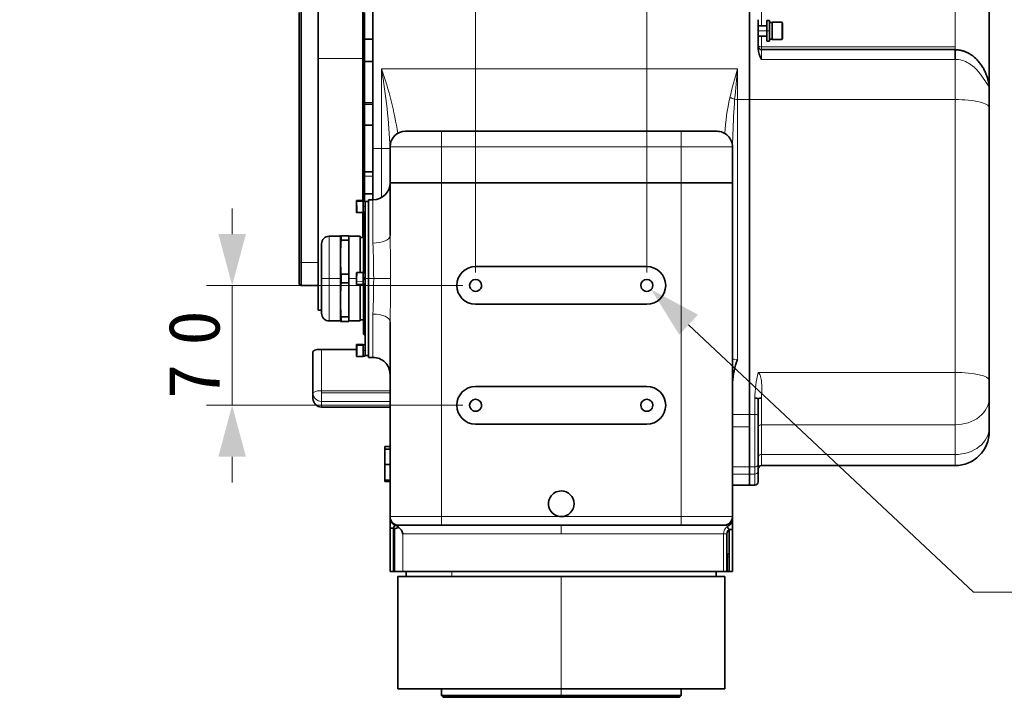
# Model space of a CAD drawing. Header units: millimetres. Extents: x 174 to 8746, y 150 to 6154.
# Tile 32 of 49: x 6107 to 7257, y 1551 to 2343. Entities that reach past the tile are written whole.
import ezdxf

# ---------------------------------------------------------------- set-up
doc = ezdxf.new("R2010")
doc.units = ezdxf.units.MM
doc.header["$MEASUREMENT"] = 0
doc.layers.add('图层0000', color=7, linetype='Continuous', lineweight=25)
doc.layers.add('图层1', color=7, linetype='Continuous', lineweight=35)
doc.dimstyles.new('线性样式 (GB)', dxfattribs={"dimtxt": 2, "dimasz": 2, "dimexe": 1, "dimexo": 0.5, "dimgap": 0.5, "dimtad": 1, "dimdsep": 46, "dimcen": -2.127267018, "dimclrd": 7, "dimclre": 7, "dimclrt": 7, "dimadec": 0, "dimazin": 0, "dimtfac": 0.7, "dimtmove": 0, "dimatfit": 1, "dimfxl": 1, "dimfrac": 2, "dimtolj": 1, "dimtzin": 0, "dimlwd": 18, "dimlwe": 18, "dimarcsym": 0})

# ---------------------------------------------------------------- blocks, each defined once
blk = doc.blocks.new('DimBlk2739')
at = {"layer": '图层0000', "color": 7, "linetype": 'Continuous', "lineweight": 18}
for p, q in [((6639.326499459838, 2047.181688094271), (6639.326499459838, 2543.352943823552)), ((6779.326499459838, 2542.457824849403), (6699.326499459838, 2542.457824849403)), ((6839.326499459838, 2047.18168809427), (6839.326499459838, 2543.352943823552)), ((6839.326499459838, 2542.457824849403), (7200.063110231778, 2542.457824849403))]:
    blk.add_line(p, q, dxfattribs=at)
at = {"layer": '图层0000', "color": 7, "linetype": 'Continuous', "lineweight": -3}
for points in [[(6699.326499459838, 2558.534776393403), (6639.326499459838, 2542.457824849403), (6699.326499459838, 2526.380873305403)], [(6779.326499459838, 2526.380873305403), (6839.326499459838, 2542.457824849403), (6779.326499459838, 2558.534776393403)]]:
    blk.add_solid(points, dxfattribs=at)
at = {"layer": '图层0000', "color": 7, "linetype": 'Continuous', "lineweight": 18, "insert": (7091.585965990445, 2556.114542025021), "char_height": 60, "attachment_point": 8, "line_spacing_factor": 1.2}
blk.add_mtext('\\T1.484375;\\W1;\\FSimSun|b0|i0;100', dxfattribs=at)
blk = doc.blocks.new('DimBlk2740')
at = {"layer": '图层0000', "color": 7, "linetype": 'Continuous', "lineweight": 18}
for p, q in [((6354.885052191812, 2092.181688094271), (6354.885052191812, 2122.181688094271)), ((6624.326499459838, 2032.181688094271), (6324.885052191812, 2032.181688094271)), ((6354.885052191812, 2032.181688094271), (6354.885052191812, 1892.181688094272)), ((6624.326499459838, 1892.181688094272), (6324.885052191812, 1892.181688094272)), ((6354.885052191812, 1832.181688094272), (6354.885052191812, 1802.181688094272))]:
    blk.add_line(p, q, dxfattribs=at)
at = {"layer": '图层0000', "color": 7, "linetype": 'Continuous', "lineweight": -3}
for points in [[(6338.808100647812, 2092.181688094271), (6354.885052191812, 2032.181688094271), (6370.962003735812, 2092.181688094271)], [(6370.962003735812, 1832.181688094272), (6354.885052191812, 1892.181688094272), (6338.808100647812, 1832.181688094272)]]:
    blk.add_solid(points, dxfattribs=at)
at = {"layer": '图层0000', "color": 7, "linetype": 'Continuous', "lineweight": 18, "insert": (6341.228335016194, 1962.181688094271), "char_height": 60, "attachment_point": 8, "rotation": 90, "line_spacing_factor": 1.2}
blk.add_mtext('\\T1.531250;\\W1;\\FSimSun|b0|i0;70', dxfattribs=at)
blk = doc.blocks.new('DimBlk2741')
at = {"layer": '图层0000', "color": 7, "linetype": 'Continuous', "lineweight": 18}
for p in [(6888.168262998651, 1986.317953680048), (7830.375069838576, 1673.905873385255)]:
    blk.add_line(p, (7220.865919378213, 1673.905873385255), dxfattribs=at)
at = {"layer": '图层0000', "color": 7, "linetype": 'Continuous', "lineweight": -3}
blk.add_solid([(6899.173472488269, 1998.037754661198), (6844.429370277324, 2027.389954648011), (6877.163053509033, 1974.598152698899)], dxfattribs=at)
at = {"layer": '图层0000', "color": 5, "linetype": 'Continuous', "lineweight": 18, "insert": (7571.569095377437, 1703.010351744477), "char_height": 60, "attachment_point": 8, "line_spacing_factor": 1.2}
blk.add_mtext('\\T1.468750;\\W1;\\FSimSun|b0|i0;4-M8{\\Fgdt;x}16', dxfattribs=at)

msp = doc.modelspace()

# ---------------------------------------------------------------- hatches: boundary and pattern name
at = {"layer": '图层0000', "linetype": 'Continuous', "lineweight": -3}
h = msp.add_hatch(dxfattribs=at)
h.set_pattern_fill('ANSI31', color=256, scale=95.25, style=0, pattern_type=2)
h.set_pattern_definition([(45, (0, 0), (-67.35192090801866, 67.35192090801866), [])])
edge = h.paths.add_edge_path(flags=16)
edge.add_spline(control_points=[(5579.118830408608, 3560.166613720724), (5117.547128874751, 2170.568488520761), (6914.763736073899, 3352.865927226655), (7823.400492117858, 2806.12860331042)], knot_values=[0, 0, 0, 0, 1, 1, 1, 1], degree=3, periodic=0)
edge.add_arc((6302.250042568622, 3977.666613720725), 1919.999999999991, 322.3977665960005, 397.6022334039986)
edge.add_spline(control_points=[(7823.400492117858, 5149.204624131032), (6914.763736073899, 4602.467300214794), (5117.547128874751, 5784.76473892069), (5579.118830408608, 4395.166613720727)], knot_values=[0, 0, 0, 0, 1, 1, 1, 1], degree=3, periodic=0)
edge.add_arc((6302.250042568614, 3977.666613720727), 835.0000000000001, 210.0000000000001, 509.9999999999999)

# ---------------------------------------------------------------- linework, layer by layer
at = {"layer": '图层0000', "color": 251, "linetype": 'Continuous', "lineweight": 18}
for p, q in [((6973.326499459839, 2351.14726876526), (6973.326499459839, 2335.475359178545)), ((7199.326499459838, 2310.838209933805), (7199.326499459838, 2351.147271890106)), ((6997.126499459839, 2329.475359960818), (6997.126499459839, 2339.475359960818)), ((6979.326499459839, 2329.475359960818), (6969.326499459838, 2329.475359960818)), ((6973.326499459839, 2323.475359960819), (6973.326499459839, 2310.838209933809)), ((6982.52649945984, 2329.475359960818), (6979.326499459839, 2329.475359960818)), ((6997.726499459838, 2329.475359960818), (6997.126499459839, 2329.475359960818)), ((6997.126499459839, 2329.475359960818), (6997.126499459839, 2319.475359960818)), ((6509.926499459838, 2319.489694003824), (6509.926499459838, 2319.629156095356)), ((6519.326499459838, 2319.489694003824), (6509.926499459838, 2319.489694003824)), ((6509.926499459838, 2319.489694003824), (6509.92649945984, 2293.629156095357)), ((6973.326499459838, 2307.573216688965), (6973.326499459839, 2310.838209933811)), ((7199.326499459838, 2310.838209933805), (6973.326499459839, 2310.838209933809)), ((6973.326499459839, 2307.573216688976), (6973.326499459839, 2296.16704809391)), ((7199.326499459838, 2307.57321668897), (7199.326499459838, 2310.838209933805)), ((6455.326499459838, 2297.184462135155), (6507.594448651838, 2297.18446214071)), ((6507.594448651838, 2297.18446214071), (6509.126499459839, 2297.675880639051)), ((7199.326499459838, 2296.167048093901), (6973.326499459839, 2296.167048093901)), ((7199.326499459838, 2249.285938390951), (7199.326499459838, 2296.167048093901)), ((6529.326499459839, 2192.181688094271), (6529.326499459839, 2285.026534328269)), ((6529.326499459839, 2285.026534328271), (6945.326499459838, 2285.026534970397)), ((6945.326499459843, 2285.026534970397), (6945.326499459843, 2249.285448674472)), ((6509.926499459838, 2243.525129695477), (6509.926499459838, 2245.370294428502)), ((6519.326499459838, 2243.525129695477), (6509.926499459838, 2243.525129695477)), ((6509.926499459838, 2243.525129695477), (6509.926499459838, 2219.370294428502)), ((6945.326499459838, 2249.285448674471), (6959.326499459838, 2249.285448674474)), ((6945.326499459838, 2249.285448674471), (6945.326499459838, 1945.605381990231)), ((6959.326499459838, 2249.285938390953), (7199.326499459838, 2249.285938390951)), ((7199.326499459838, 1930.62358376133), (7199.326499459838, 2249.285938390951)), ((6599.326499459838, 2194.181688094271), (6599.326499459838, 2212.18168809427)), ((6879.326499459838, 2194.181688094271), (6879.326499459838, 2212.18168809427)), ((6519.326499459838, 2192.181688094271), (6529.326499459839, 2192.181688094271)), ((6529.326499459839, 2134.861180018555), (6529.326499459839, 2192.181688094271)), ((6529.326499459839, 2192.181688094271), (6539.318983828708, 2192.181688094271)), ((6599.326499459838, 2194.181688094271), (6539.326499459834, 2194.181688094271)), ((6599.326499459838, 2152.18168809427), (6599.326499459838, 2194.181688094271)), ((6879.326499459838, 2194.181688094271), (6599.326499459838, 2194.181688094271)), ((6879.326499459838, 2152.18168809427), (6879.326499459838, 2194.181688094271)), ((6879.326499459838, 2194.181688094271), (6939.326499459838, 2194.181688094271)), ((6509.926499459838, 2159.743991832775), (6509.92649945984, 2164.993081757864)), ((6519.326499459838, 2159.743991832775), (6509.926499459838, 2159.743991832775)), ((6509.926499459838, 2159.743991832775), (6509.926499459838, 2138.993081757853)), ((6599.326499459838, 2152.18168809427), (6599.326499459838, 1762.181688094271)), ((6879.326499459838, 1762.181688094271), (6879.326499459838, 2152.18168809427)), ((6500.227795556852, 2130.076923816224), (6508.12649945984, 2130.163506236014)), ((6519.326499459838, 2081.612968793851), (6519.326499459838, 2132.181688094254)), ((6510.326499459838, 2124.18168809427), (6508.12649945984, 2124.18168809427)), ((6468.326499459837, 2040.181688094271), (6468.326499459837, 2089.681688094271)), ((6433.326499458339, 2060.106648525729), (6435.32649946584, 2059.146550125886)), ((6435.32649946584, 2059.146550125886), (6455.326499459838, 2059.146550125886)), ((6508.326499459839, 2063.703278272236), (6509.326499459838, 2064.065148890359)), ((6509.326499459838, 2064.065148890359), (6510.326499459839, 2064.065148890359)), ((6459.326499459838, 2040.181688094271), (6468.326499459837, 2040.181688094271)), ((6468.326499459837, 2040.181688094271), (6481.326462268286, 2040.181688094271)), ((6468.326499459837, 2040.181688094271), (6468.326499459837, 1990.681688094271)), ((6481.326462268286, 2040.181688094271), (6482.151424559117, 2040.181688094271)), ((6491.326499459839, 2040.182130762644), (6500.165427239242, 2040.181528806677)), ((6500.227795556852, 2036.598674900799), (6508.12649945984, 2036.54605173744)), ((6514.326499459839, 2040.181688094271), (6510.326499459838, 2040.181688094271)), ((6514.326499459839, 2040.181688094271), (6520.231619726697, 2040.181688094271)), ((6540.005339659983, 2040.181688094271), (6520.231619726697, 2040.181688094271)), ((6519.326499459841, 1948.181688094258), (6519.326499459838, 1998.750407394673)), ((6459.326499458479, 1909.021531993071), (6459.326499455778, 1957.370122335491)), ((6508.12649945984, 1962.16350623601), (6500.52649945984, 1962.16350623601)), ((6510.326499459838, 1956.181688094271), (6508.12649945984, 1956.181688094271)), ((6969.326499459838, 1930.62358376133), (7199.326499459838, 1930.62358376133)), ((7199.326499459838, 1869.448204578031), (7199.326499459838, 1930.623583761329)), ((6459.326035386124, 1906.60231180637), (6459.326499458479, 1909.021531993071)), ((6539.326499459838, 1906.602312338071), (6459.326035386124, 1906.60231180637)), ((6459.326035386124, 1906.60231180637), (6459.326499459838, 1896.822228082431)), ((6539.326499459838, 1909.021531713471), (6459.326499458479, 1909.021531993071)), ((6965.326499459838, 1881.398028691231), (6965.326499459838, 1900.503350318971)), ((6973.326499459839, 1869.448204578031), (6973.326499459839, 1900.617502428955)), ((6459.326499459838, 1896.822228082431), (6539.326499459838, 1896.822196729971)), ((6459.326499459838, 1896.822228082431), (6459.326499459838, 1890.18168816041)), ((6959.326499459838, 1881.398042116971), (6939.326499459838, 1881.398042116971)), ((6965.326499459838, 1881.398028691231), (6959.326499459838, 1881.398028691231)), ((6965.326499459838, 1820.222649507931), (6965.326499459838, 1881.398028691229)), ((6959.326499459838, 1867.240084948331), (6939.326499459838, 1867.240084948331)), ((6973.326499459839, 1834.73056893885), (6973.326499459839, 1869.448204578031)), ((7199.326499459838, 1869.448204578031), (6973.326499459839, 1869.448204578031)), ((7199.326499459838, 1834.73056893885), (7199.326499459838, 1869.448204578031)), ((6973.326499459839, 1821.78927496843), (6973.326499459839, 1834.730568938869)), ((6973.326499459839, 1834.73056893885), (7199.326499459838, 1834.73056893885)), ((7199.326499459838, 1821.747869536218), (7199.326499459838, 1834.73056893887)), ((6939.326499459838, 1820.222784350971), (6959.326499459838, 1820.222784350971)), ((6965.326499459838, 1820.222649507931), (6959.326499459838, 1820.222649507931)), ((6965.326499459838, 1811.862929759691), (6965.326499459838, 1820.222649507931)), ((6939.326499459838, 1811.863782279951), (6959.326499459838, 1811.863782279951)), ((6965.326499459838, 1811.862929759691), (6959.326499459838, 1811.862929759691)), ((6965.326499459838, 1811.862929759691), (6965.32649945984, 1798.880230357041)), ((6599.326499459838, 1762.181688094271), (6539.326499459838, 1762.181688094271)), ((6739.326499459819, 1762.181688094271), (6599.326499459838, 1762.181688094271)), ((6599.326499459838, 1762.181688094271), (6599.326499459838, 1752.18168809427)), ((6879.326499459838, 1762.181688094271), (6739.326499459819, 1762.181688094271)), ((6879.326499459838, 1752.18168809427), (6879.326499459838, 1762.181688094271)), ((6879.326499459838, 1762.181688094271), (6939.326499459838, 1762.181688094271)), ((6739.326499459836, 1752.18168809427), (6739.326499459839, 1742.181688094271)), ((6554.330369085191, 1698.181688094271), (6554.330369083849, 1742.181688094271)), ((6739.326499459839, 1742.181688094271), (6554.330369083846, 1742.181688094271)), ((6739.326499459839, 1742.181688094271), (6928.874351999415, 1742.181688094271)), ((6928.874351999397, 1742.181688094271), (6932.843940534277, 1742.181688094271)), ((6928.874351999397, 1742.181688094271), (6928.874351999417, 1698.181688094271)), ((6933.326499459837, 1715.18168809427), (6935.326498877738, 1715.18168809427)), ((6611.340172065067, 1692.18168809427), (6611.340172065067, 1698.18168809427)), ((6739.326499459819, 1692.18168809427), (6739.326499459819, 1561.181688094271)), ((6739.326499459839, 1561.181688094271), (6739.326499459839, 1553.181688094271)), ((6739.326499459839, 1553.181688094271), (6739.326499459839, 1551.181688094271))]:
    msp.add_line(p, q, dxfattribs=at)
for centre, radius, start, end in [((6509.922231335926, 2318.693961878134), 0.7957435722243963, 89.69268157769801, 179.6893489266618), ((6972.712436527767, 2314.311613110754), 3.527265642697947, 196.2740031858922, 280.0257268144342), ((5843.746308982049, 2164.280392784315), 696.1320480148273, 2.297056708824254, 9.988640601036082), ((6142.476619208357, 2147.079036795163), 410.7095590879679, 8.783502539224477, 19.62581787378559), ((7800.999104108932, 2035.401893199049), 891.3406016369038, 163.7364959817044, 165.9738571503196), ((9127.605774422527, 2057.448336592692), 2194.113641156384, 174.0464504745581, 174.9774992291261), ((6509.87375431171, 2242.777208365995), 0.749778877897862, 85.9660472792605, 175.2973803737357), ((7197.719954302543, 2194.635000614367), 267.5834991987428, 167.7453869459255, 176.7865443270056), ((6931.388069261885, 2227.430416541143), 24.48512896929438, 64.5324653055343, 78.585981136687), ((7970.338246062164, 2176.161066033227), 1031.035825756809, 175.9190087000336, 180.391581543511), ((6945.210794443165, 2271.012862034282), 21.72772143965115, 261.2797875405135, 270.3051143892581), ((6509.79759603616, 2159.05081304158), 0.7050623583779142, 79.46561560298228, 162.1431947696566), ((4179.644757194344, 2033.637481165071), 2360.369654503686, 0.1588547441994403, 1.383326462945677), ((5325.218324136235, 2034.800593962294), 1195.025410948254, 0.2579987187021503, 2.24500493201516), ((5325.218324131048, 2045.562782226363), 1195.025410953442, 357.7549950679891, 359.7420012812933), ((4179.644757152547, 2046.725895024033), 2360.369654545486, 358.6166735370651, 359.8411452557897), ((6500.499520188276, 1961.790126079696), 0.3743536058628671, 85.86717040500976, 175.1636171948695), ((6943.910019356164, 1953.024078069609), 7.552712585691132, 232.6364242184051, 280.8095988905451), ((7120.599217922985, 1895.208682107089), 155.3629640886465, 166.8236229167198, 178.0470191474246), ((6456.972815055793, 1896.873203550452), 12.37423604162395, 79.0350499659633, 128.1645633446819), ((6459.218152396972, 1906.714385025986), 9.892750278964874, 180.8868667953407, 270.6275255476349), ((6966.270818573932, 1876.452261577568), 5.035111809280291, 52.6361506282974, 100.8096528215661), ((6972.940562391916, 1865.821213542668), 3.647466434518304, 83.92618529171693, 172.2398524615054), ((6972.940562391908, 1831.103577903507), 3.647466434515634, 83.92618529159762, 172.239852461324), ((6965.712436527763, 1823.849640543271), 3.647466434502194, 263.9261852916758, 352.2398524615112), ((6973.362341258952, 1821.784044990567), 0.0362213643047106, 171.6980828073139, 267.1149422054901), ((6965.712436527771, 1815.489920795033), 3.647466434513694, 263.9261852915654, 352.239852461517), ((6549.727187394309, 1762.208360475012), 11.05809027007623, 244.9742889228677, 252.0010233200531), ((6549.37700221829, 1742.347214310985), 9.834603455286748, 90.29422717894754, 108.1697972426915), ((6938.870207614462, 1742.179637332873), 9.995855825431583, 126.0581530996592, 179.9882451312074), ((6929.205155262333, 1741.847079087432), 10.33532136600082, 61.79171136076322, 89.32729037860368), ((6938.710393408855, 1742.386712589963), 9.73438718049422, 118.3334185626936, 126.0151197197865)]:
    msp.add_arc(centre, radius, start, end, dxfattribs=at)
for centre, major_axis, ratio, start_param, end_param in [((7199.32649946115, 2239.847219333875), (39.99999999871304, -2.119154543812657e-10), 0.2359679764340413, 0, 1.570796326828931), ((6519.326499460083, 2090.619768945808), (-19.99999999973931, -1.186673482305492e-10), 0.4503400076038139, 1.570796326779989, 3.141592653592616), ((6519.32649946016, 1989.743607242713), (19.99999999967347, -1.2028947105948e-10), 0.4503400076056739, 0, 1.570796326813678), ((7199.326499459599, 1921.184864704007), (40.00000000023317, 2.796398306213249e-11), 0.2359679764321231, 0, 1.570796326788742), ((7199.326499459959, 1900.793071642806), (-39.99999999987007, -2.01282227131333e-10), 0.7836216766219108, 1.570796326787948, 3.14159265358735), ((7199.326499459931, 1866.075436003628), (-39.99999999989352, -1.724417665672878e-10), 0.7836216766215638, 1.570796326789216, 3.141592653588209)]:
    msp.add_ellipse(centre, major_axis=major_axis, ratio=ratio, start_param=start_param, end_param=end_param, dxfattribs=at)
at = {"layer": '图层0000', "color": 7}
msp.add_open_spline([(5579.118830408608, 3560.166613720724), (5117.547128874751, 2170.568488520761), (6914.763736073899, 3352.865927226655), (7823.400492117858, 2806.12860331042)], degree=3, dxfattribs=at)
at = {"layer": '图层0000', "color": 251, "linetype": 'Continuous', "lineweight": 18}
for points, knots in [([(7199.326499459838, 2296.167048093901), (7204.916288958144, 2296.185206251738), (7210.511123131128, 2294.437549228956), (7215.209816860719, 2291.725338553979), (7215.225269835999, 2291.716404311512), (7216.599192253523, 2290.920198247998), (7217.730542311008, 2290.154156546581), (7218.6841890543, 2289.458103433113), (7218.685278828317, 2289.457308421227), (7220.292390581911, 2288.283467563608), (7221.320531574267, 2287.372659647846), (7222.115628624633, 2286.664488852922), (7223.483001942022, 2285.408236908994), (7224.903810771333, 2283.924395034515), (7225.544063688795, 2283.227025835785), (7226.745272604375, 2281.831349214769), (7227.250429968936, 2281.19797977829), (7227.42983752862, 2280.970673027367), (7227.875443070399, 2280.405832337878), (7228.18256647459, 2279.993093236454), (7229.092604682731, 2278.77785514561), (7229.42141141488, 2278.332477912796), (7232.108484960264, 2274.692724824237), (7234.241548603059, 2271.585744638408), (7237.891942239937, 2265.730709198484), (7239.3311721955, 2262.868262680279), (7239.32649998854, 2261.461999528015)], [0, 0, 0, 0, 0.24902343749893, 0.24902343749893, 0.24999999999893, 0.24999999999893, 0.31225585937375, 0.31225585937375, 0.31249999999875, 0.31249999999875, 0.37402343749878, 0.37499999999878, 0.40234374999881, 0.43652343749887, 0.46874999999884, 0.46874999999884, 0.49975585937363, 0.49999999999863, 0.49999999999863, 0.5312499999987, 0.5312499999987, 0.56249999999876, 0.56249999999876, 0.74999999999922, 0.74999999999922, 1, 1, 1, 1]), ([(6969.326499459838, 1930.62358376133), (6970.824373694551, 1929.389645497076), (6971.926160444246, 1927.188091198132), (6972.634627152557, 1923.960154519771), (6972.638151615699, 1923.94402898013), (6972.891155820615, 1922.78333251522), (6973.082969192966, 1921.595702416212), (6973.245881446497, 1920.05453663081), (6973.372506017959, 1918.849025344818), (6973.460564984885, 1917.643751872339), (6973.575364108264, 1914.810493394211), (6973.593396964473, 1913.757237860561), (6973.59154188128, 1912.220785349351), (6973.589837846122, 1911.055066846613), (6973.570459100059, 1909.763817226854), (6973.533087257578, 1908.323352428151), (6973.532710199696, 1908.308872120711), (6973.517157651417, 1907.712983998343), (6973.495026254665, 1906.975309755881), (6973.465709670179, 1906.078825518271), (6973.455333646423, 1905.761777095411), (6973.434887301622, 1905.143786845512), (6973.354697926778, 1902.751036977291), (6973.326499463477, 1901.484239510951), (6973.326499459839, 1900.61750242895)], [0, 0, 0, 0, 0.24902343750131, 0.24902343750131, 0.25000000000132, 0.25000000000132, 0.37304687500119, 0.37500000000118, 0.37500000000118, 0.49804687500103, 0.50000000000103, 0.62304687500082, 0.62500000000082, 0.62500000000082, 0.74902343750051, 0.74902343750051, 0.75000000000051, 0.75000000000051, 0.82128906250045, 0.82128906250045, 0.82226562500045, 0.87500000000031, 0.87500000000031, 1, 1, 1, 1])]:
    msp.add_open_spline(points, degree=3, knots=knots, dxfattribs=at)
at = {"layer": '图层1', "color": 7, "linetype": 'Continuous', "lineweight": 35}
for p, q in [((6519.326499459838, 2434.181688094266), (6519.326499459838, 2192.181688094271)), ((6959.326499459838, 2249.285938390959), (6959.326499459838, 2434.181688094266)), ((6455.32649945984, 2381.18168809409), (6455.326499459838, 2297.184462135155)), ((6507.594448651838, 2297.18446214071), (6507.594448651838, 2381.181688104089)), ((7239.326499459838, 2261.539697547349), (7239.326499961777, 2361.121307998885)), ((6433.326499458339, 2351.026987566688), (6433.326499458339, 2060.106648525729)), ((6435.32649946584, 2059.146550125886), (6435.326499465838, 2352.181688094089)), ((6509.326499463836, 2319.358306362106), (6509.326499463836, 2350.735277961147)), ((6959.326499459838, 2342.521364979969), (6959.326499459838, 2249.285938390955)), ((6969.326499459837, 2308.498896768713), (6969.326499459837, 2342.521364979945)), ((6969.326499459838, 2335.475359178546), (6979.326499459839, 2335.475359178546)), ((6979.326499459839, 2329.475359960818), (6979.326499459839, 2341.475359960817)), ((6982.52649945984, 2341.475356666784), (6979.326499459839, 2341.475356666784)), ((6982.52649945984, 2329.475359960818), (6982.52649945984, 2341.475359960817)), ((6982.52649945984, 2339.355359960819), (6985.726499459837, 2339.355359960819)), ((6985.726499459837, 2339.475359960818), (6985.726499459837, 2319.475359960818)), ((6997.126499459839, 2339.475359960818), (6985.726499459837, 2339.475359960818)), ((6997.726499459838, 2329.475359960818), (6997.726499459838, 2338.875359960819)), ((6969.326499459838, 2323.475359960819), (6979.326499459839, 2323.475359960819)), ((6979.326499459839, 2329.475359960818), (6979.326499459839, 2317.475359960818)), ((6982.52649945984, 2317.475359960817), (6982.52649945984, 2329.475359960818)), ((6997.726499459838, 2320.075359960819), (6997.726499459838, 2329.475359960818)), ((6509.126499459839, 2318.698276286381), (6509.126499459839, 2318.829156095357)), ((6509.126499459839, 2318.698276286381), (6509.126499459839, 2294.429156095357)), ((6519.326499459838, 2319.629151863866), (6509.926499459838, 2319.629151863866)), ((6982.52649945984, 2317.475359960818), (6979.326499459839, 2317.475359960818)), ((6985.726499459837, 2319.475359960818), (6997.126499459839, 2319.475359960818)), ((7199.326499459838, 2307.573216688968), (6973.326499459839, 2307.573216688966)), ((7199.326499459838, 2307.571520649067), (7199.326499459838, 2296.167048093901)), ((6455.326499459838, 2297.184462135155), (6455.326499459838, 2003.181688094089)), ((6507.594448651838, 2297.18446214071), (6507.594448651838, 2131.181688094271)), ((6509.326499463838, 2293.900005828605), (6509.326499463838, 2245.099444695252)), ((6519.326499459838, 2293.629156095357), (6509.926499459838, 2293.629156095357)), ((7239.32649998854, 2261.461999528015), (7239.326499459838, 2239.847219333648)), ((6509.126499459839, 2242.838678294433), (6509.126499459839, 2244.570294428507)), ((6519.326499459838, 2245.370293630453), (6509.926499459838, 2245.370293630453)), ((6959.326499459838, 2249.285938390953), (6959.326499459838, 1881.398028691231)), ((6959.326499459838, 2249.285448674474), (6959.326499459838, 1881.398042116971)), ((6509.126499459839, 2242.838678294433), (6509.126499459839, 2220.170294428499)), ((7239.326499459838, 2239.847219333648), (7239.326499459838, 1921.184864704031)), ((6509.326499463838, 2219.641144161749), (6509.326499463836, 2164.722232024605)), ((6519.326499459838, 2219.370294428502), (6509.926499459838, 2219.370294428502)), ((6599.326499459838, 2212.18168809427), (6557.326499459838, 2212.18168809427)), ((6879.326499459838, 2212.18168809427), (6599.326499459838, 2212.18168809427)), ((6921.326499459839, 2212.18168809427), (6879.326499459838, 2212.18168809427)), ((6519.326499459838, 2192.181688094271), (6519.326499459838, 2132.181688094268)), ((6539.326499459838, 2152.18168809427), (6539.326499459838, 2194.181688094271)), ((6939.326499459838, 2152.18168809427), (6939.326499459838, 2194.181688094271)), ((6509.126499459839, 2159.267012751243), (6509.126499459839, 2164.193081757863)), ((6519.326499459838, 2164.993079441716), (6509.926499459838, 2164.993079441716)), ((6509.126499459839, 2159.267012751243), (6509.126499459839, 2139.793081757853)), ((6599.326499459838, 2152.18168809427), (6539.326499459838, 2152.18168809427)), ((6539.326499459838, 2152.18168809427), (6539.326499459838, 2090.61976894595)), ((6539.326499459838, 2152.18168809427), (6599.326499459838, 2152.18168809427)), ((6879.326499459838, 2152.18168809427), (6599.326499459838, 2152.18168809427)), ((6599.326499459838, 2152.18168809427), (6879.326499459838, 2152.18168809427)), ((6939.326499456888, 2152.18168809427), (6879.326499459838, 2152.18168809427)), ((6939.326499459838, 2152.18168809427), (6879.326499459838, 2152.18168809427)), ((6939.326499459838, 1762.181688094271), (6939.326499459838, 2152.18168809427)), ((6508.12649945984, 2131.181688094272), (6500.309872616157, 2131.181688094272)), ((6508.12649945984, 2130.163506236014), (6508.12649945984, 2131.181296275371)), ((6508.12649945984, 2117.18207991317), (6508.12649945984, 2130.163506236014)), ((6509.326499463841, 2139.263931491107), (6509.326499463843, 2130.756387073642)), ((6519.326499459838, 2138.993081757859), (6509.926499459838, 2138.993081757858)), ((6510.326499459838, 2130.136688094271), (6510.326499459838, 2130.781688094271)), ((6510.326499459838, 2130.181688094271), (6514.326499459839, 2130.181688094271)), ((6510.326499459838, 2043.027382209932), (6510.326499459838, 2130.136688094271)), ((6514.326499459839, 2132.181688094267), (6514.326499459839, 2040.181688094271)), ((6519.326499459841, 2132.181688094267), (6514.326499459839, 2132.181688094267)), ((6500.173906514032, 2127.726874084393), (6500.12649945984, 2127.726874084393)), ((6508.12649945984, 2117.181688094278), (6500.497371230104, 2117.181688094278)), ((6507.594448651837, 2117.181688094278), (6507.594448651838, 2088.181688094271)), ((6510.326499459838, 2117.581691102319), (6508.12649945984, 2117.581691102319)), ((6509.326499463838, 2117.581691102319), (6509.326499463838, 2106.181688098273)), ((6509.32649945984, 2106.181688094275), (6508.326497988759, 2105.181686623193)), ((6508.326499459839, 2105.181688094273), (6508.326499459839, 2063.703278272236)), ((6509.326499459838, 2064.065148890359), (6509.326499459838, 2106.181688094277)), ((6509.326499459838, 2106.181688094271), (6510.326499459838, 2106.18168809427)), ((6468.326499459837, 2089.681688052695), (6481.326462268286, 2089.681688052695)), ((6481.326462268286, 2040.181688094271), (6481.326498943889, 2089.681688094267)), ((6481.401668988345, 2090.182821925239), (6481.326494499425, 2089.681658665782)), ((6482.151498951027, 2090.181745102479), (6481.401499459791, 2090.181688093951)), ((6482.151392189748, 2085.02419532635), (6482.151498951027, 2090.181745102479)), ((6491.326499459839, 2085.024545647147), (6482.151392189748, 2085.02419532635)), ((6491.326499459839, 2090.181688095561), (6482.151498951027, 2090.181745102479)), ((6491.326499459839, 2085.024545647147), (6491.326499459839, 2090.181688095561)), ((6491.326499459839, 2089.681688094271), (6504.326499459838, 2089.681688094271)), ((6491.326499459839, 2045.338553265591), (6491.326499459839, 2085.024545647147)), ((6504.326499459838, 2047.18168809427), (6504.326499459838, 2089.681688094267)), ((6504.326499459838, 2088.181688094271), (6508.326499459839, 2088.181688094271)), ((6459.326499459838, 2080.68168811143), (6459.326499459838, 2040.181688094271)), ((6433.326499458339, 2033.336388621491), (6433.326499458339, 2060.106648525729)), ((6435.32649946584, 2059.146550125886), (6435.32649946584, 2032.18168809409)), ((6508.326499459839, 2063.703278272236), (6508.326499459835, 2046.78168809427)), ((6509.326499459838, 2064.065148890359), (6509.326499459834, 2046.78168809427)), ((6639.326499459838, 2054.181688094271), (6839.326499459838, 2054.181688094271)), ((6459.326499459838, 2040.181688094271), (6459.326499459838, 1999.681688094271)), ((6481.326462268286, 2040.181688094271), (6481.326498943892, 1990.681688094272)), ((6482.151424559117, 2040.181688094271), (6482.151499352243, 2045.338808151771)), ((6482.151424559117, 2040.181688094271), (6482.151472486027, 2035.024303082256)), ((6482.151499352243, 2045.338808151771), (6491.326499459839, 2045.338553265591)), ((6491.326499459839, 2035.024461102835), (6491.326499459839, 2045.338553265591)), ((6500.12649945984, 2046.774041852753), (6500.12649945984, 2045.899511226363)), ((6500.12649945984, 2045.899511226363), (6500.126499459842, 2045.821791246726)), ((6500.12649945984, 2040.101828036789), (6500.166780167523, 2040.101828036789)), ((6508.12649945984, 2047.18168809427), (6500.462611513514, 2047.18168809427)), ((6508.12649945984, 2036.54605173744), (6508.12649945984, 2047.181296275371)), ((6510.326499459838, 2046.781688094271), (6508.12649945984, 2046.781688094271)), ((6508.12649945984, 2040.181688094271), (6510.326499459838, 2041.451858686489)), ((6510.326499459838, 2040.181688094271), (6508.12649945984, 2038.911517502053)), ((6508.12649945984, 2033.182079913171), (6508.12649945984, 2036.54605173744)), ((6510.326499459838, 2041.451858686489), (6510.326499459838, 2043.027382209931)), ((6510.326499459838, 2040.181688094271), (6510.326499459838, 2041.451858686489)), ((6510.326499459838, 2037.335993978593), (6510.326499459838, 2040.181688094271)), ((6510.326499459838, 2037.335993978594), (6510.326499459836, 1950.22668809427)), ((6514.326499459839, 1948.181688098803), (6514.326499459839, 2040.181688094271)), ((6435.326499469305, 2032.181688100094), (6433.326499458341, 2033.336388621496)), ((6435.32649946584, 2032.18168809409), (6455.326499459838, 2032.18168809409)), ((6491.326499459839, 2035.024461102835), (6482.151472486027, 2035.024303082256)), ((6491.326499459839, 1995.338553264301), (6491.326499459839, 2035.024461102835)), ((6508.12649945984, 2033.181688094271), (6500.360189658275, 2033.181688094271)), ((6504.326499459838, 1990.681688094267), (6504.326499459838, 2033.18168809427)), ((6510.326499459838, 2033.581688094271), (6508.12649945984, 2033.581688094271)), ((6508.326499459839, 2033.581688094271), (6508.326499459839, 1975.181688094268)), ((6509.326499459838, 2033.581688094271), (6509.326499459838, 1974.181688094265)), ((6455.326499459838, 2003.181688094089), (6459.326499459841, 2003.181688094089)), ((6839.326499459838, 2010.181688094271), (6639.326499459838, 2010.181688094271)), ((6468.326499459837, 1990.681688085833), (6481.326489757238, 1990.681688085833)), ((6481.401499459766, 1990.181688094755), (6481.326480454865, 1990.681814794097)), ((6482.151392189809, 1990.18185687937), (6481.401499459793, 1990.181688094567)), ((6482.151499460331, 1995.338830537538), (6482.151392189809, 1990.18185687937)), ((6491.326499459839, 1990.18160354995), (6482.151392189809, 1990.18185687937)), ((6491.326499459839, 1995.338553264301), (6482.151499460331, 1995.338830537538)), ((6491.326499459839, 1990.18160354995), (6491.326499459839, 1995.338553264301)), ((6491.326499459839, 1990.681688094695), (6504.326499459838, 1990.681688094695)), ((6504.326499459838, 1992.181688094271), (6508.326499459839, 1992.181688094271)), ((6539.326499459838, 1989.743607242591), (6539.326499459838, 1762.181688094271)), ((6509.32649945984, 1974.181688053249), (6508.326499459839, 1975.181688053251)), ((6509.326499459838, 1974.181689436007), (6510.326499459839, 1974.181689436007)), ((6459.326499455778, 1957.370122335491), (6500.126499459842, 1957.370122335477)), ((6500.12649945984, 1962.778493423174), (6500.12649945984, 1961.821688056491)), ((6500.12649945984, 1952.88735731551), (6500.12649945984, 1961.821688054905)), ((6508.12649945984, 1963.181688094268), (6500.497371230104, 1963.181688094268)), ((6508.12649945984, 1962.16350623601), (6508.12649945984, 1963.181296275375)), ((6510.326499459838, 1962.781685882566), (6508.12649945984, 1962.781685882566)), ((6508.12649945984, 1949.182079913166), (6508.12649945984, 1962.16350623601)), ((6449.326499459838, 1955.151463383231), (6449.326499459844, 1906.60232414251)), ((6508.12649945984, 1949.181688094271), (6500.309872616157, 1949.181688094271)), ((6510.326499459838, 1949.70506345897), (6510.326499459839, 1950.22668809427)), ((6510.326499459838, 1950.181688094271), (6514.326499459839, 1950.181688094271)), ((6510.326499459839, 1949.705063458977), (6510.326499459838, 1949.58168809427)), ((6519.326499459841, 1948.181688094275), (6514.326499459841, 1948.181688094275)), ((7239.326499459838, 1921.184864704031), (7239.326499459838, 1900.79307164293)), ((6839.326499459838, 1914.18168809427), (6639.326499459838, 1914.18168809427)), ((6449.326499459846, 1900.181707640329), (6449.326499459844, 1906.60232414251)), ((6969.326499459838, 1880.454156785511), (6969.326499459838, 1899.560782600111)), ((7239.326499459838, 1900.79307164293), (7239.326499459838, 1866.075436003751)), ((6539.326499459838, 1890.181688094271), (6459.326499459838, 1890.18168816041)), ((6959.326499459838, 1867.240084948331), (6959.326499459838, 1881.398042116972)), ((6959.326499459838, 1881.398028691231), (6959.326499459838, 1820.222649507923)), ((6969.326499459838, 1823.357136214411), (6969.326499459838, 1880.45415678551)), ((6839.326499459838, 1870.181688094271), (6639.326499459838, 1870.181688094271)), ((6959.326499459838, 1820.222784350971), (6959.326499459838, 1867.240084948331)), ((7239.326499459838, 1866.075436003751), (7239.326499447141, 1861.746860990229)), ((6533.326499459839, 1844.104592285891), (6539.326499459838, 1844.104592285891)), ((6533.326499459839, 1844.104592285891), (6533.326499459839, 1841.063798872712)), ((6533.326499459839, 1841.063798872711), (6539.326499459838, 1841.063798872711)), ((6533.326499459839, 1823.05294556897), (6533.326499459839, 1841.063798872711)), ((6533.326499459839, 1823.05294556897), (6533.326499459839, 1804.808185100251)), ((6539.326499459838, 1823.052945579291), (6533.326499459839, 1823.05294556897)), ((6959.326499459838, 1811.863782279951), (6959.326499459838, 1820.222784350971)), ((6959.326499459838, 1820.222649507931), (6959.326499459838, 1811.862929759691)), ((6969.326499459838, 1814.997416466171), (6969.326499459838, 1823.357136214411)), ((7199.326499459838, 1821.747869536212), (6973.36107125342, 1821.747869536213)), ((6959.326499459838, 1798.88108287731), (6959.326499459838, 1811.863782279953)), ((6959.326499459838, 1811.862929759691), (6959.326499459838, 1798.880230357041)), ((6969.326499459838, 1802.880230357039), (6969.326499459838, 1814.997416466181)), ((6533.326499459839, 1804.808185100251), (6539.326499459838, 1804.808185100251)), ((6533.326499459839, 1804.808185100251), (6533.326499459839, 1803.63864917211)), ((6533.326499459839, 1803.63864917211), (6533.326499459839, 1803.170834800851)), ((6533.326499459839, 1803.63864917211), (6539.326499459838, 1803.63864917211)), ((6539.326499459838, 1803.170834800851), (6533.326499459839, 1803.170834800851)), ((6959.326499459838, 1798.88108287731), (6939.326499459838, 1798.88108287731)), ((6965.326499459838, 1798.880230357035), (6959.326499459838, 1798.880230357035)), ((6539.326499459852, 1760.977425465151), (6539.326499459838, 1762.181688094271)), ((6539.326499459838, 1748.617065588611), (6539.326499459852, 1760.977425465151)), ((6939.326499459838, 1759.53079759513), (6939.326499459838, 1762.181688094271)), ((6543.321616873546, 1748.60676210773), (6539.326499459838, 1748.617065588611)), ((6539.326499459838, 1748.617065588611), (6539.326499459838, 1698.181688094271)), ((6543.321616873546, 1748.60676210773), (6545.049339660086, 1752.188425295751)), ((6543.326499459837, 1698.181688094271), (6543.321616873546, 1748.60676210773)), ((6599.326499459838, 1752.18168809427), (6549.326499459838, 1752.18168809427)), ((6599.326499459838, 1752.18168809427), (6879.326499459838, 1752.18168809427)), ((6879.326499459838, 1752.18168809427), (6929.326499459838, 1752.18168809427)), ((6935.326498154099, 1747.028966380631), (6932.986586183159, 1750.260487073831)), ((6939.326499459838, 1757.606426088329), (6939.326499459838, 1759.530786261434)), ((6939.326499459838, 1753.904158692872), (6939.326499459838, 1757.606426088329)), ((6939.326499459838, 1747.02896448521), (6939.326499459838, 1753.904158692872)), ((6544.643822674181, 1748.050725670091), (6544.644707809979, 1698.181688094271)), ((6932.843940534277, 1698.181688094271), (6932.843940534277, 1742.181688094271)), ((6935.326498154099, 1747.028966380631), (6939.326499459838, 1747.02896448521)), ((6935.326498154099, 1747.028966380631), (6935.326499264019, 1698.181688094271)), ((6939.326499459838, 1698.181688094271), (6939.326499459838, 1747.02896448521)), ((6933.326499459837, 1718.181688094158), (6933.326499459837, 1715.18168809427)), ((6935.326498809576, 1718.181688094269), (6933.326499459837, 1718.18168809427)), ((6933.326499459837, 1698.181688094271), (6933.326499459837, 1715.18168809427)), ((6539.326499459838, 1698.181688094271), (6543.326499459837, 1698.181688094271)), ((6544.644707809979, 1698.181688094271), (6543.326499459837, 1698.181688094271)), ((6544.644707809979, 1698.181688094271), (6554.330369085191, 1698.181688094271)), ((6548.326499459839, 1692.18168809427), (6739.326499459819, 1692.18168809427)), ((6548.326499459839, 1561.181688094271), (6548.326499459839, 1692.18168809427)), ((6554.330369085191, 1698.181688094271), (6928.874351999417, 1698.181688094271)), ((6558.326499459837, 1692.18168809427), (6558.326499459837, 1698.181688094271)), ((6930.30293779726, 1692.18168809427), (6739.326499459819, 1692.18168809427)), ((6920.326499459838, 1692.18168809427), (6920.326499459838, 1698.18168809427)), ((6928.874351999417, 1698.181688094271), (6932.843940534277, 1698.181688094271)), ((6930.302937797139, 1672.181688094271), (6930.30293779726, 1692.18168809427)), ((6935.326499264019, 1698.181688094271), (6932.843940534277, 1698.181688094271)), ((6935.326499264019, 1698.181688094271), (6939.326499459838, 1698.181688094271)), ((6930.326499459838, 1561.181688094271), (6930.326499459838, 1672.181688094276)), ((6739.326499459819, 1561.181688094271), (6548.326499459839, 1561.181688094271)), ((6599.326499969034, 1561.181688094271), (6599.326499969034, 1553.181688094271)), ((6739.326499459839, 1553.181688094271), (6599.326499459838, 1553.181688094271)), ((6599.326497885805, 1553.181688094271), (6601.326497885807, 1551.181688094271)), ((6739.326499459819, 1561.181688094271), (6930.326499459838, 1561.181688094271)), ((6739.326499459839, 1553.181688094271), (6879.326499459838, 1553.181688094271)), ((6879.326500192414, 1553.181688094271), (6877.326500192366, 1551.181688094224)), ((6879.326499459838, 1561.181688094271), (6879.326499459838, 1553.181688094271)), ((6739.326499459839, 1551.181688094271), (6601.326499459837, 1551.181688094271)), ((6739.326499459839, 1551.181688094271), (6877.326499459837, 1551.181688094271))]:
    msp.add_line(p, q, dxfattribs=at)
for centre, radius, start, end in [((6997.126499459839, 2338.875359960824), 0.5999999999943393, 3.2527626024e-06, 90), ((6509.926499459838, 2318.829156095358), 0.8000000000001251, 89.99999999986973, 179.999611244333), ((6982.533913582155, 2348.924948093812), 29.32958907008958, 269.9855164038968, 276.2491454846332), ((6985.725581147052, 2349.15813131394), 29.56277136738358, 266.8992971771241, 270.0017797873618), ((6997.12649945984, 2320.075359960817), 0.5999999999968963, 269.9999999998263, 359.9999712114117), ((6973.326499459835, 2311.573216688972), 3.999999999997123, 179.99943400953, 270.0000138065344), ((6999.87751411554, 2311.5938757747), 30.70738333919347, 185.7846299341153, 210.1576980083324), ((6509.926499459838, 2294.429156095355), 0.8000000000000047, 180.0000775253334, 270), ((6509.926499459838, 2244.570294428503), 0.7999999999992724, 90, 179.9996465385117), ((6509.926499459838, 2220.170294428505), 0.7999999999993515, 180.0002657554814, 270), ((6557.326499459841, 2194.181688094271), 18.00000000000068, 90.00000000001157, 180), ((6921.326499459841, 2194.181688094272), 17.99999999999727, 0, 90.0000000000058), ((6509.926499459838, 2164.193081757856), 0.800000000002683, 90, 179.9996801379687), ((6519.326499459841, 2152.181688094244), 19.99999999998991, 269.9999999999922, 359.9999994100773), ((6539.384151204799, 2152.30901045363), 0.1397688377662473, 114.3606726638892, 245.6345340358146), ((6939.269258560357, 2152.308861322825), 0.1394617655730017, 294.2328299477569, 65.76742638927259), ((6509.926499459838, 2139.793081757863), 0.8000000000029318, 180.0004449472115, 270), ((6915.728331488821, 2120.461261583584), 415.6117855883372, 178.6742771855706, 180.3965370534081), ((6497.136378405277, 2130.297736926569), 3.09929321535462, 355.9144274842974, 12.22167968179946), ((6500.526499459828, 2130.781688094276), 0.3999999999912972, 118.6263324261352, 153.5833614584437), ((6508.987104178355, 2130.015958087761), 8.759520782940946, 172.3524854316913, 179.6012216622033), ((6508.127168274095, 2111.03633615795), 19.74535194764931, 86.8083818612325, 90.00194072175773), ((6510.321096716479, 2111.201403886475), 19.58028495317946, 89.98419050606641, 96.43534699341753), ((6500.526499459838, 2117.581688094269), 0.3999999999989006, 180.011163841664, 265.4100851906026), ((6468.326499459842, 2080.681688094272), 8.999999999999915, 90.00000000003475, 180.0000020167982), ((6639.326500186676, 2032.18168911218), 22.00000125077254, 90.0000018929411, 269.9999981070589), ((6839.326499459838, 2032.181688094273), 21.99999999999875, 0, 90), ((6876.387484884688, 2045.340973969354), 376.2612651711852, 179.9301293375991, 181.3313672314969), ((6500.52649945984, 2046.781688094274), 0.399999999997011, 98.95443573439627, 179.9974398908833), ((6450.472380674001, 2036.608613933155), 49.7554158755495, 356.4381332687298, 359.9885547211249), ((6791.975404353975, 2035.348877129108), 291.750285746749, 177.6755744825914, 179.7545560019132), ((6547.475843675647, 2036.683982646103), 47.24812513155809, 180.1034491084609, 184.2509066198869), ((6639.326499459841, 2032.18168809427), 7.000000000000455, 0, 179.9999999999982), ((6839.326499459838, 2032.18168809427), 7.00000000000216, 0, 179.9999999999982), ((6500.52649945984, 2033.581688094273), 0.400000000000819, 190.166096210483, 247.5775491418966), ((6639.326499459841, 2032.181688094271), 7.000000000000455, 179.9999999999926, 0), ((6839.326499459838, 2032.181688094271), 7.000000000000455, 179.9999999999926, 0), ((6839.326499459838, 2032.181688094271), 22.00000000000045, 270, 0), ((6468.326499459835, 1999.681688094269), 8.999999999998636, 180.0000005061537, 270.0000000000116), ((6457.093557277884, 1943.78903456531), 13.76342892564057, 80.66321630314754, 124.3554856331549), ((6500.52649945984, 1962.781688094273), 0.3999999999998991, 94.58991480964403, 179.997439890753), ((6133.395606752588, 1961.920842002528), 367.1309729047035, 358.0114869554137, 0.0378710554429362), ((6489.739792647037, 1962.422619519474), 10.78981851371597, 358.6239319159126, 4.034003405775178), ((6549.742555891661, 1951.703845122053), 49.63018623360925, 178.6327654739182, 182.6496197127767), ((6500.526499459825, 1949.581688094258), 0.3999999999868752, 206.4166385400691, 241.3736675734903), ((6500.450716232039, 1949.253739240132), 0.1621008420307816, 177.7787686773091, 206.3794567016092), ((6508.131902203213, 1969.161972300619), 19.58028495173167, 269.9841905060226, 276.4353469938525), ((6510.325830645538, 1969.327040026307), 19.74535194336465, 266.8083818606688, 270.0019407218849), ((6519.326499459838, 1928.181688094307), 19.99999999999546, 359.9999982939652, 90), ((7030.196071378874, 1912.513956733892), 91.09273661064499, 158.6987331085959, 175.9885886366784), ((6639.32650072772, 1892.181689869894), 22.00000218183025, 90.00000330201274, 269.9999966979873), ((6839.326499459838, 1892.181688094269), 22.00000000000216, 0, 89.99999999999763), ((6459.326499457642, 1900.181688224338), 9.999999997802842, 180.0016850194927, 270.0000000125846), ((6639.326499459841, 1892.18168809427), 7.000000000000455, 0, 179.9999999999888), ((6839.326499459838, 1892.181688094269), 7.00000000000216, 0, 179.9999999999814), ((6966.27311813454, 1895.561803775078), 5.031398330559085, 52.6368089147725, 100.8443886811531), ((6972.396681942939, 1896.038182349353), 4.672765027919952, 78.52229693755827, 131.0743354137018), ((6639.326499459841, 1892.181688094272), 7.000000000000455, 179.9999999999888, 0), ((6839.326499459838, 1892.181688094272), 6.999999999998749, 179.9999999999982, 0), ((6839.326499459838, 1892.181688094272), 22.00000000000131, 270.0000000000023, 0), ((7199.326499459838, 1861.747869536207), 39.99999999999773, 270, 359.9993684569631), ((6973.326345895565, 1817.78942945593), 3.999845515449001, 89.99780026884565, 179.9521552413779), ((6973.652738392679, 1817.415017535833), 4.342696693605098, 93.85869857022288, 175.0102421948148), ((6965.326499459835, 1802.880230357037), 4.000000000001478, 270, 359.999977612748), ((6739.326499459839, 1777.181688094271), 14.99999999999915, 89.99999925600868, 269.9999999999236), ((6739.326499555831, 1777.181687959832), 14.99999983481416, 5.135200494e-07, 89.99999962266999), ((6739.326499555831, 1777.181687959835), 14.99999983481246, 269.9999996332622, 5.135096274e-07), ((6549.326499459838, 1762.181688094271), 9.999999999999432, 180, 270), ((6549.182622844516, 1761.137433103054), 9.857422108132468, 180.9300773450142, 245.2091753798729), ((6929.326499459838, 1762.181688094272), 10.00000000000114, 270, 0), ((6547.823889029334, 1757.462706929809), 9.934697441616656, 243.0516799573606, 251.3312118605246), ((6563.726506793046, 1694.552679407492), 56.79955798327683, 104.4785989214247, 109.6312518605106), ((6543.271823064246, 1743.649226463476), 8.597034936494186, 43.32853054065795, 69.30300106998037), ((6541.108754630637, 1738.808340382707), 13.6451663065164, 14.31302222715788, 51.91460589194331), ((6929.467974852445, 1759.663600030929), 9.859419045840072, 297.9588407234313, 359.2282254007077), ((6938.830330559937, 1742.175094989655), 5.986393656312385, 125.8241415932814, 179.9368973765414)]:
    msp.add_arc(centre, radius, start, end, dxfattribs=at)
for points, degree, knots in [([(7239.32650051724, 2261.4623071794), (7239.319520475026, 2264.860439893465), (7236.19670002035, 2282.280611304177), (7223.624845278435, 2297.676557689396), (7215.964755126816, 2303.08722213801), (7206.338051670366, 2307.365249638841), (7199.326499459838, 2307.46455928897)], 2, [0, 0, 0, 0.0998933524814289, 0.5216163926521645, 0.6933216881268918, 0.7971007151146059, 1, 1, 1]), ([(6500.502879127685, 2117.181709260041), (6500.484560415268, 2117.18172477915), (6500.428646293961, 2118.946160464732), (6500.323838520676, 2127.052221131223), (6500.255302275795, 2129.792254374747), (6500.227795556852, 2130.076923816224)], 3, [0.2889074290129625, 0.2889074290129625, 0.2889074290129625, 0.2889074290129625, 0.625, 0.9375, 1, 1, 1, 1]), ([(6482.151499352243, 2045.338808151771), (6481.907658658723, 2048.717653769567), (6481.725332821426, 2051.913136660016), (6481.207438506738, 2065.300844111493), (6481.420135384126, 2074.887075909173), (6482.151392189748, 2085.02419532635)], 3, [0, 0, 0, 0, 0.25000000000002, 0.25000000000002, 1, 1, 1, 1]), ([(6500.131683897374, 2033.517495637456), (6500.127576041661, 2033.542736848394), (6500.126511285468, 2033.878545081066), (6500.126499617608, 2034.506943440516), (6500.126499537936, 2034.513525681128), (6500.126496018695, 2034.904169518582), (6500.12649945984, 2035.615811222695), (6500.12649945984, 2037.151396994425)], 3, [0.3591909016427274, 0.3591909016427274, 0.3591909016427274, 0.3591909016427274, 0.49902343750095, 0.49902343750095, 0.50000000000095, 0.50000000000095, 0.6747880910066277, 0.6747880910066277, 0.6747880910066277, 0.6747880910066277]), ([(6482.151472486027, 2035.024303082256), (6481.420011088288, 2024.887422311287), (6481.207437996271, 2015.300988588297), (6481.725326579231, 2001.913247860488), (6481.907644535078, 1998.717839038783), (6482.151499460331, 1995.338830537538)], 3, [0, 0, 0, 0, 0.74999999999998, 0.74999999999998, 1, 1, 1, 1])]:
    msp.add_open_spline(points, degree=degree, knots=knots, dxfattribs=at)
msp.add_rational_spline([(6930.326499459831, 1672.181688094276), (6930.32649945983, 1672.181688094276), (6930.302937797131, 1672.181688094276)], [0.9999383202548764, 0.9999383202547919, 1], degree=2, dxfattribs=at)

# ---------------------------------------------------------------- dimensions: what is measured, and where the dimension line sits
at = {"layer": '图层0000', "color": 7, "linetype": 'Continuous', "lineweight": -3}
for base, p1, p2, angle, override, picture, middle in [((6639.326499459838, 2542.457824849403), (6839.326499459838, 2032.18168809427), (6639.326499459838, 2032.181688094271), 180, {"dimscale": 1, "dimtxt": 60, "dimasz": 60, "dimexe": 0.8951189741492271, "dimexo": 15, "dimgap": 15, "dimtad": 1, "dimtih": 0, "dimtoh": 0, "dimdec": 2, "dimlfac": 0.5, "dimrnd": 0, "dimzin": 8, "dimdsep": 46, "dimlunit": 2, "dimpost": '<>', "dimtxsty": 'Standard', "dimsah": 0, "dimtsz": 0, "dimcen": -63.8180136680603, "dimdle": 0, "dimse1": 0, "dimse2": 0, "dimsd1": 0, "dimsd2": 0, "dimclrd": 7, "dimclre": 7, "dimclrt": 7, "dimaunit": 0, "dimadec": 0, "dimazin": 2, "dimtol": 0, "dimlim": 0, "dimtp": 0, "dimtm": 0, "dimtfac": 0.699999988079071, "dimtdec": 2, "dimtix": 0, "dimtofl": 1, "dimtmove": 0, "dimatfit": 1, "dimtfillclr": 0, "dimfrac": 2, "dimtzin": 0, "dimlwd": 18, "dimlwe": 18}, 'DimBlk2739', (7091.585965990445, 2542.457824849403)), ((6354.885052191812, 1892.181688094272), (6639.326499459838, 2032.181688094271), (6639.326499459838, 1892.181688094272), 270, {"dimscale": 1, "dimtxt": 60, "dimasz": 60, "dimexe": 30, "dimexo": 15, "dimgap": 15, "dimtad": 1, "dimtih": 0, "dimtoh": 0, "dimdec": 2, "dimlfac": 0.5, "dimrnd": 0, "dimzin": 8, "dimdsep": 46, "dimlunit": 2, "dimpost": '<>', "dimtxsty": 'Standard', "dimsah": 0, "dimtsz": 0, "dimcen": -63.8180136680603, "dimdle": 0, "dimse1": 0, "dimse2": 0, "dimsd1": 0, "dimsd2": 0, "dimclrd": 7, "dimclre": 7, "dimclrt": 7, "dimaunit": 0, "dimadec": 0, "dimazin": 2, "dimtol": 0, "dimlim": 0, "dimtp": 0, "dimtm": 0, "dimtfac": 0.699999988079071, "dimtdec": 2, "dimtix": 0, "dimtofl": 0, "dimtmove": 0, "dimatfit": 1, "dimtfillclr": 0, "dimfrac": 2, "dimtzin": 0, "dimlwd": 18, "dimlwe": 18}, 'DimBlk2740', (6354.885052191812, 1962.181688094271))]:
    dim = msp.add_linear_dim(base=base, p1=p1, p2=p2, angle=angle, text='\\T1.25;\\W1;\\FSimSun;<>', dimstyle='线性样式 (GB)', override=override, dxfattribs=at)
    dim.commit()
    dim.dimension.update_dxf_attribs({"geometry": picture, "text_midpoint": middle, "dimtype": 160})
dim = msp.add_diameter_dim_2p(p1=(6844.429370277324, 2027.389954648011), p2=(6834.223628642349, 2036.973421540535), text='\\T1.25;\\W1;\\FSimSun;4-M8{\\Fgdt;x}16', dimstyle='线性样式 (GB)', override={"dimscale": 1, "dimtxt": 60, "dimasz": 60, "dimexe": 30, "dimexo": 15, "dimgap": 30, "dimtad": 1, "dimtih": 1, "dimtoh": 1, "dimdec": 2, "dimlfac": 0.0166666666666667, "dimrnd": 0, "dimzin": 8, "dimdsep": 46, "dimlunit": 2, "dimtxsty": 'Standard', "dimsah": 1, "dimtsz": 0, "dimcen": 0, "dimdle": 0, "dimse1": 0, "dimse2": 0, "dimsd1": 0, "dimsd2": 1, "dimclrd": 7, "dimclre": 7, "dimclrt": 5, "dimaunit": 0, "dimadec": 2, "dimazin": 2, "dimtol": 0, "dimlim": 0, "dimtp": 0, "dimtm": 0, "dimtfac": 0.699999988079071, "dimtdec": 2, "dimtix": 0, "dimtofl": 0, "dimtmove": 0, "dimatfit": 3, "dimtfillclr": 0, "dimfrac": 2, "dimtzin": 0, "dimlwd": 18, "dimlwe": 18}, dxfattribs=at)
dim.commit()
dim.dimension.update_dxf_attribs({"geometry": 'DimBlk2741', "text_midpoint": (7571.569095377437, 1643.905873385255), "dimtype": 163})

doc.saveas('drawing.dxf')
